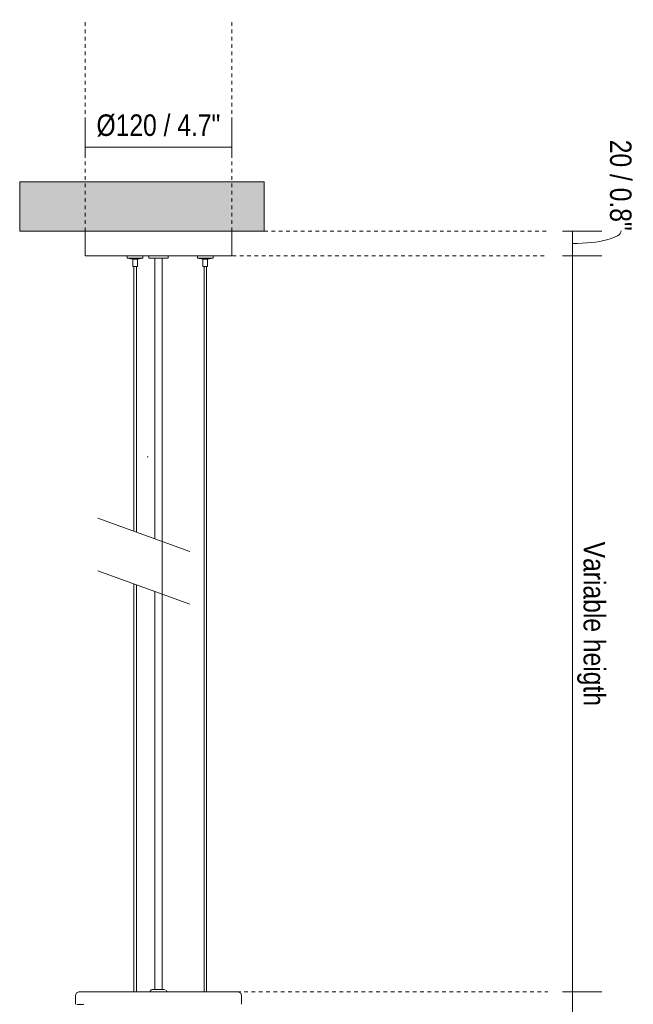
# Model space of a CAD drawing. Header units: millimetres. Extents: x 6411 to 7832, y 842 to 6668.
# Tile 10 of 14: x 6495 to 6997, y 1368 to 2173. Entities that reach past the tile are written whole.
import ezdxf

# ---------------------------------------------------------------- set-up
doc = ezdxf.new("R2010")
doc.units = ezdxf.units.MM
doc.linetypes.add('Dash', pattern=[6, 3, -3])
for name, color, linetype, lineweight in [('Cotas', 7, 'Continuous', 9), ('Cotas-8', 7, 'Continuous', 9), ('Lighthing Fixture Detail Wide Black', 7, 'Continuous', 20), ('Luminarias', 7, 'Continuous', 20), ('Techos', 7, 'Continuous', 9)]:
    doc.layers.add(name, color=color, linetype=linetype, lineweight=lineweight)
doc.layers.add('Lighthing Fixture Dim Grey Dash', color=7, linetype='Dash', lineweight=9, true_color=0xd2d2d2)
doc.styles.add('Arial Narrow', font='ARIALN.TTF', dxfattribs={"height": 17.6})
doc.dimstyles.new('FARO_-_2_2mm_Arial_Narrow_mm_Inch_Right', dxfattribs={"dimscale": 304.8, "dimtxt": 18.012385, "dimasz": 0, "dimexe": 0.07874, "dimexo": 0.0625, "dimgap": 0.013123, "dimtad": 1, "dimdec": 0, "dimzin": 0, "dimdsep": 46, "dimtxsty": 'Arial Narrow', "dimblk1": 'NONE', "dimblk2": 'NONE', "dimsah": 1, "dimcen": 0.09, "dimadec": 0, "dimazin": 0, "dimtfac": 1, "dimtdec": 4, "dimtix": 1, "dimtmove": 0, "dimatfit": 3, "dimfxl": 0.026247, "dimfxlon": 1, "dimtvp": 1, "dimtolj": 1, "dimtzin": 0, "dimarcsym": 2})
doc.dimstyles.new('FARO_-_2_2mm_Arial_Narrow_mm_Inch_Right_1', dxfattribs={"dimscale": 304.8, "dimtxt": 18.012385, "dimasz": 0, "dimexe": 0.07874, "dimexo": 0.0625, "dimgap": 0.013123, "dimtad": 1, "dimdec": 0, "dimzin": 0, "dimdsep": 46, "dimtxsty": 'Arial Narrow', "dimblk1": 'NONE', "dimblk2": 'NONE', "dimsah": 1, "dimcen": 0.09, "dimadec": 0, "dimazin": 0, "dimtfac": 1, "dimtdec": 4, "dimtix": 1, "dimtmove": 1, "dimatfit": 3, "dimfxl": 0.026247, "dimfxlon": 1, "dimtvp": 1, "dimtolj": 1, "dimtzin": 0, "dimarcsym": 2})

# ---------------------------------------------------------------- blocks, each defined once
blk = doc.blocks.new('28301 - ISABELLE_400_dwg-556170-Alzado_PDF')
at = {"lineweight": 9, "flags": 128}
blk.add_lwpolyline([(6541.52, 1367.32), (6544.65, 1367.32), (6545.82, 1367.32), (6546.55, 1367.43), (6546.83, 1367.57)], dxfattribs=at)
blk = doc.blocks.new('28301 - 28302 ISABELLE 500 White pendant lamp-551909-Alzado_PDF')
at = {"layer": 'Luminarias'}
for p, q in [((6548.27, 2000), (6548.27, 1980)), ((6668.27, 1980), (6668.27, 2000)), ((6548.27, 1980), (6608.27, 1980)), ((6582.74, 1980), (6582.74, 1978.11)), ((6587.16, 1977.2), (6582.74, 1978.11)), ((6582.74, 1978.11), (6585.94, 1978.11)), ((6585.94, 1978.11), (6595.56, 1978.11)), ((6587.16, 1977.2), (6587.16, 1971.13)), ((6587.16, 1977.2), (6587.16, 1971.13)), ((6587.23, 1977.2), (6588.15, 1977.2)), ((6588.15, 1977.2), (6591.13, 1977.2)), ((6595.56, 1978.11), (6591.13, 1977.2)), ((6591.48, 1977.27), (6591.13, 1977.2)), ((6591.13, 1971.13), (6591.13, 1977.2)), ((6591.13, 1971.13), (6591.13, 1977.2)), ((6595.56, 1978.11), (6595.56, 1980)), ((6600.27, 1980), (6600.27, 1978)), ((6600.27, 1978), (6616.27, 1978)), ((6608.27, 1980), (6668.27, 1980)), ((6616.27, 1978), (6616.27, 1980)), ((6640.1, 1980), (6640.1, 1978.11)), ((6644.52, 1977.2), (6640.1, 1978.11)), ((6640.1, 1978.11), (6652.92, 1978.11)), ((6644.52, 1977.2), (6644.52, 1971.13)), ((6644.52, 1977.2), (6648.49, 1977.2)), ((6652.92, 1978.11), (6648.49, 1977.2)), ((6648.49, 1971.13), (6648.49, 1977.2)), ((6652.92, 1978.11), (6652.92, 1980)), ((6587.16, 1971.13), (6588.15, 1971.13)), ((6587.16, 1971.13), (6587.23, 1971.13)), ((6588.15, 1971.13), (6588.15, 1754.55)), ((6588.15, 1971.13), (6591.13, 1971.13)), ((6588.15, 1971.13), (6588.15, 1754.55)), ((6590.15, 1753.82), (6590.15, 1971.13)), ((6590.15, 1753.82), (6590.15, 1971.13)), ((6591.07, 1971.13), (6591.13, 1971.13)), ((6644.52, 1971.13), (6648.49, 1971.13)), ((6645.51, 1971.13), (6645.51, 1377.82)), ((6647.51, 1377.82), (6647.51, 1971.13)), ((6588.15, 1711.45), (6588.15, 1377.82)), ((6588.15, 1711.45), (6588.15, 1377.82)), ((6590.15, 1377.82), (6590.15, 1710.72)), ((6590.15, 1377.82), (6590.15, 1710.72)), ((6673.55, 1377.82), (6542.98, 1377.82)), ((6540.31, 1374.84), (6540.31, 1367.57)), ((6676.23, 1367.57), (6676.23, 1374.84))]:
    blk.add_line(p, q, dxfattribs=at)
at = {"layer": 'Luminarias', "flags": 128}
for points in [[(6605.27, 1748.32), (6605.27, 1764.17), (6605.27, 1793.97), (6605.27, 1829.9), (6605.27, 1843.46), (6605.27, 1853.81), (6605.27, 1855.4), (6605.27, 1857), (6605.27, 1858.59), (6605.27, 1860.19), (6605.27, 1861.78), (6605.27, 1863.37), (6605.27, 1864.96), (6605.27, 1866.55), (6605.27, 1868.13), (6605.27, 1869.71), (6605.27, 1871.28), (6605.27, 1872.85), (6605.27, 1874.42), (6605.27, 1875.97), (6605.27, 1877.52), (6605.27, 1879.07), (6605.27, 1880.61), (6605.27, 1882.15), (6605.27, 1883.67), (6605.27, 1885.2), (6605.27, 1886.72), (6605.27, 1888.23), (6605.27, 1889.74), (6605.27, 1891.24), (6605.27, 1892.74), (6605.27, 1894.23), (6605.27, 1895.72), (6605.27, 1897.21), (6605.27, 1898.69), (6605.27, 1900.17), (6605.27, 1901.64), (6605.27, 1903.11), (6605.27, 1904.58), (6605.27, 1906.04), (6605.27, 1907.51), (6605.27, 1908.97), (6605.27, 1910.42), (6605.27, 1911.88), (6605.27, 1913.34), (6605.27, 1914.79), (6605.27, 1916.24), (6605.27, 1917.69), (6605.27, 1919.14), (6605.27, 1920.59), (6605.27, 1922.04), (6605.27, 1923.49), (6605.27, 1924.94), (6605.27, 1926.39), (6605.27, 1927.85), (6605.27, 1929.3), (6605.27, 1930.75), (6605.27, 1932.21), (6605.27, 1933.67), (6605.27, 1935.13), (6605.27, 1936.59), (6605.27, 1938.06), (6605.27, 1939.52), (6605.27, 1941), (6605.27, 1942.47), (6605.27, 1943.95), (6605.27, 1945.43), (6605.27, 1946.92), (6605.27, 1948.41), (6605.27, 1949.91), (6605.27, 1951.41), (6605.27, 1952.92), (6605.27, 1954.43), (6605.27, 1955.95), (6605.27, 1957.48), (6605.27, 1959.01), (6605.27, 1960.54), (6605.27, 1962.09), (6605.27, 1963.64), (6605.27, 1965.19), (6605.27, 1966.76), (6605.27, 1968.33), (6605.27, 1969.9), (6605.27, 1971.48), (6605.27, 1973.07), (6605.27, 1974.66), (6605.27, 1978)], [(6611.27, 1379.8), (6611.27, 1391.33), (6611.27, 1429), (6611.27, 1497.24), (6611.27, 1533.02), (6611.27, 1571.73), (6611.27, 1615.8), (6611.27, 1666.17), (6611.27, 1696.04), (6611.27, 1723.98), (6611.27, 1764.17), (6611.27, 1793.97), (6611.27, 1829.9), (6611.27, 1843.46), (6611.27, 1853.81), (6611.27, 1855.4), (6611.27, 1857), (6611.27, 1858.59), (6611.27, 1860.19), (6611.27, 1861.78), (6611.27, 1863.37), (6611.27, 1864.96), (6611.27, 1866.55), (6611.27, 1868.13), (6611.27, 1869.71), (6611.27, 1871.28), (6611.27, 1872.85), (6611.27, 1874.42), (6611.27, 1875.97), (6611.27, 1877.52), (6611.27, 1879.07), (6611.27, 1880.61), (6611.27, 1882.15), (6611.27, 1883.67), (6611.27, 1885.2), (6611.27, 1886.72), (6611.27, 1888.23), (6611.27, 1889.74), (6611.27, 1891.24), (6611.27, 1892.74), (6611.27, 1894.23), (6611.27, 1895.72), (6611.27, 1897.21), (6611.27, 1898.69), (6611.27, 1900.17), (6611.27, 1901.64), (6611.27, 1903.11), (6611.27, 1904.58), (6611.27, 1906.04), (6611.27, 1907.51), (6611.27, 1908.97), (6611.27, 1910.42), (6611.27, 1911.88), (6611.27, 1913.34), (6611.27, 1914.79), (6611.27, 1916.24), (6611.27, 1917.69), (6611.27, 1919.14), (6611.27, 1920.59), (6611.27, 1922.04), (6611.27, 1923.49), (6611.27, 1924.94), (6611.27, 1926.39), (6611.27, 1927.85), (6611.27, 1929.3), (6611.27, 1930.75), (6611.27, 1932.21), (6611.27, 1933.67), (6611.27, 1935.13), (6611.27, 1936.59), (6611.27, 1938.06), (6611.27, 1939.52), (6611.27, 1941), (6611.27, 1942.47), (6611.27, 1943.95), (6611.27, 1945.43), (6611.27, 1946.92), (6611.27, 1948.41), (6611.27, 1949.91), (6611.27, 1951.41), (6611.27, 1952.92), (6611.27, 1954.43), (6611.27, 1955.95), (6611.27, 1957.48), (6611.27, 1959.01), (6611.27, 1960.54), (6611.27, 1962.09), (6611.27, 1963.64), (6611.27, 1965.19), (6611.27, 1966.76), (6611.27, 1968.33), (6611.27, 1969.9), (6611.27, 1971.48), (6611.27, 1973.07), (6611.27, 1974.66), (6611.27, 1978)], [(6605.27, 1379.8), (6605.27, 1391.33), (6605.27, 1429), (6605.27, 1497.24), (6605.27, 1533.02), (6605.27, 1571.73), (6605.27, 1615.8), (6605.27, 1666.17), (6605.27, 1696.04), (6605.27, 1705.21)], [(6540.31, 1374.84), (6541.2, 1376.98), (6542.98, 1377.82)], [(6601.25, 1377.82), (6602.28, 1379.48), (6603.41, 1379.8)], [(6613.12, 1379.8), (6612.21, 1379.8), (6609.8, 1379.8), (6606.82, 1379.8), (6604.38, 1379.8), (6603.41, 1379.8), (6603.41, 1379.8)], [(6612.47, 1379.8), (6613.12, 1379.8), (6613.12, 1379.8)], [(6614.25, 1379.24), (6614.87, 1378.93), (6615.28, 1377.82)], [(6673.55, 1377.82), (6675.58, 1376.7), (6676.23, 1374.84)]]:
    blk.add_lwpolyline(points, dxfattribs=at)
blk.add_blockref('28301 - ISABELLE_400_dwg-556170-Alzado_PDF', (0, 0))
blk = doc.blocks.new('DIMBLOCK1-Alzado_PDF')
at = {"layer": 'Cotas-8', "color": 251, "true_color": 0x5b5b5b}
for p, q in [((6947, 1377.82), (6939, 1377.82)), ((6947, 979.7), (6947, 1377.82)), ((6947, 1377.82), (6971, 1377.82)), ((6947, 979.7), (6939, 979.7)), ((6947, 979.7), (6971, 979.7))]:
    blk.add_line(p, q, dxfattribs=at)
at = {"layer": 'Cotas-8', "color": 0, "insert": (6973.74, 1232.8), "char_height": 17.6, "width": 129.6892, "attachment_point": 1, "rotation": 270, "line_spacing_factor": 0.974696, "style": 'Arial Narrow'}
blk.add_mtext('387 / 15.24"', dxfattribs=at)
blk = doc.blocks.new('_None')
blk = doc.blocks.new('DIMBLOCK2-Alzado_PDF')
at = {"layer": 'Cotas-8', "color": 251, "true_color": 0x5b5b5b}
for p, q in [((6947, 1980), (6939, 1980)), ((6947, 1377.82), (6947, 1980)), ((6947, 1980), (6971, 1980)), ((6947, 1377.82), (6939, 1377.82)), ((6947, 1377.82), (6971, 1377.82))]:
    blk.add_line(p, q, dxfattribs=at)
at = {"layer": 'Cotas-8', "color": 0, "insert": (6973.74, 1746.1), "char_height": 17.6, "width": 161.2537, "attachment_point": 1, "rotation": 270, "line_spacing_factor": 0.974696, "style": 'Arial Narrow'}
blk.add_mtext('Variable heigth', dxfattribs=at)
blk = doc.blocks.new('DIMBLOCK3-Alzado_PDF')
at = {"layer": 'Cotas-8', "color": 251, "true_color": 0x5b5b5b}
for p, q in [((6947, 2000), (6939, 2000)), ((6947, 1980), (6947, 2000)), ((6947, 2000), (6971, 2000)), ((6947, 1980), (6939, 1980)), ((6947, 1980), (6971, 1980))]:
    blk.add_line(p, q, dxfattribs=at)
blk.add_ellipse((6947, 2000.28), major_axis=(39.95, 0), ratio=0.257422, start_param=4.712389, end_param=6.283185, dxfattribs=at)
at = {"layer": 'Cotas-8', "color": 0, "insert": (6995.4, 2074.91), "char_height": 17.6, "width": 89.5473, "attachment_point": 1, "rotation": 270, "line_spacing_factor": 0.974696, "style": 'Arial Narrow'}
blk.add_mtext('20 / 0.8"', dxfattribs=at)
blk = doc.blocks.new('DIMBLOCK4-Alzado_PDF')
at = {"layer": 'Cotas-8', "color": 251, "true_color": 0x5b5b5b}
for p, q in [((6548.27, 2068.9), (6548.27, 2092.9)), ((6668.27, 2068.9), (6668.27, 2092.9)), ((6548.27, 2068.9), (6668.27, 2068.9)), ((6548.27, 2068.9), (6548.27, 2060.9)), ((6668.27, 2068.9), (6668.27, 2060.9))]:
    blk.add_line(p, q, dxfattribs=at)
at = {"layer": 'Cotas-8', "color": 0, "insert": (6557.52, 2095.64), "char_height": 17.6, "width": 121.798, "attachment_point": 1, "line_spacing_factor": 0.974696, "style": 'Arial Narrow'}
blk.add_mtext('Ø120 / 4.7"', dxfattribs=at)

msp = doc.modelspace()

# ---------------------------------------------------------------- hatches: boundary and pattern name
at = {"layer": 'Techos', "true_color": 0xe8e8e8}
msp.add_hatch(color=254, dxfattribs=at).paths.add_polyline_path([(6614.92, 2000), (6694.65, 2000), (6694.65, 2040.5), (6494.65, 2040.5), (6494.65, 2000), (6609.06, 2000)])

# ---------------------------------------------------------------- linework, layer by layer
at = {"layer": 'Lighthing Fixture Detail Wide Black'}
for p, q in [((6598.95, 1815.59), (6599.77, 1815.59)), ((6633.83, 1737.93), (6558.65, 1765.29)), ((6633.83, 1694.82), (6558.65, 1722.18))]:
    msp.add_line(p, q, dxfattribs=at)
at = {"layer": 'Lighthing Fixture Dim Grey Dash'}
for p, q in [((6548.27, 2000), (6548.27, 2173.13)), ((6668.27, 2000), (6668.27, 2173.13)), ((6694.65, 2000), (6926.82, 2000)), ((6626.82, 1980), (6926.82, 1980)), ((6654.51, 1377.82), (6926.82, 1377.82))]:
    msp.add_line(p, q, dxfattribs=at)
at = {"layer": 'Techos'}
for p, q in [((6494.65, 2040.5), (6694.65, 2040.5)), ((6494.65, 2040.5), (6494.65, 2000)), ((6694.65, 2040.5), (6694.65, 2000)), ((6694.65, 2000), (6494.65, 2000))]:
    msp.add_line(p, q, dxfattribs=at)

# ---------------------------------------------------------------- block references
at = {"layer": 'Luminarias'}
msp.add_blockref('28301 - 28302 ISABELLE 500 White pendant lamp-551909-Alzado_PDF', (0, 0), dxfattribs=at)

# ---------------------------------------------------------------- dimensions: what is measured, and where the dimension line sits
at = {"layer": 'Cotas', "color": 251, "true_color": 0x5b5b5b}
dim = msp.add_linear_dim(base=(6668.27, 2068.9), p1=(6548.27, 2060.9), p2=(6668.27, 2060.9), text='Ø<>', dimstyle='FARO_-_2_2mm_Arial_Narrow_mm_Inch_Right', override={"dimpost": '<>', "dimfxl": 120}, dxfattribs=at)
dim.commit()
dim.dimension.update_dxf_attribs({"geometry": 'DIMBLOCK4-Alzado_PDF', "text_midpoint": (6608.27, 2084.47)})
dim = msp.add_linear_dim(base=(6947, 2000), p1=(6939, 1980), p2=(6939, 2000), angle=90, dimstyle='FARO_-_2_2mm_Arial_Narrow_mm_Inch_Right_1', override={"dimtad": 4, "dimpost": '<>', "dimfxl": 20}, dxfattribs=at)
dim.commit()
dim.dimension.update_dxf_attribs({"geometry": 'DIMBLOCK3-Alzado_PDF', "text_midpoint": (6983.67, 2030.13), "dimtype": 160, "text_rotation": 90})
for base, p1, p2, text, override, picture, middle in [((6947, 1980), (6939, 1377.82), (6939, 1980), 'Variable heigth', {"dimtad": 4, "dimpost": '<>', "dimfxl": 602.177012}, 'DIMBLOCK2-Alzado_PDF', (6962.39, 1678.91)), ((6947, 1377.82), (6939, 979.7), (6939, 1377.82), '387 / 15.24"', {"dimtad": 4, "dimpost": '<>', "dimfxl": 398.125}, 'DIMBLOCK1-Alzado_PDF', (6960.1, 1178.76))]:
    dim = msp.add_linear_dim(base=base, p1=p1, p2=p2, angle=90, text=text, dimstyle='FARO_-_2_2mm_Arial_Narrow_mm_Inch_Right', override=override, dxfattribs=at)
    dim.commit()
    dim.dimension.update_dxf_attribs({"geometry": picture, "text_midpoint": middle})

doc.saveas('drawing.dxf')
